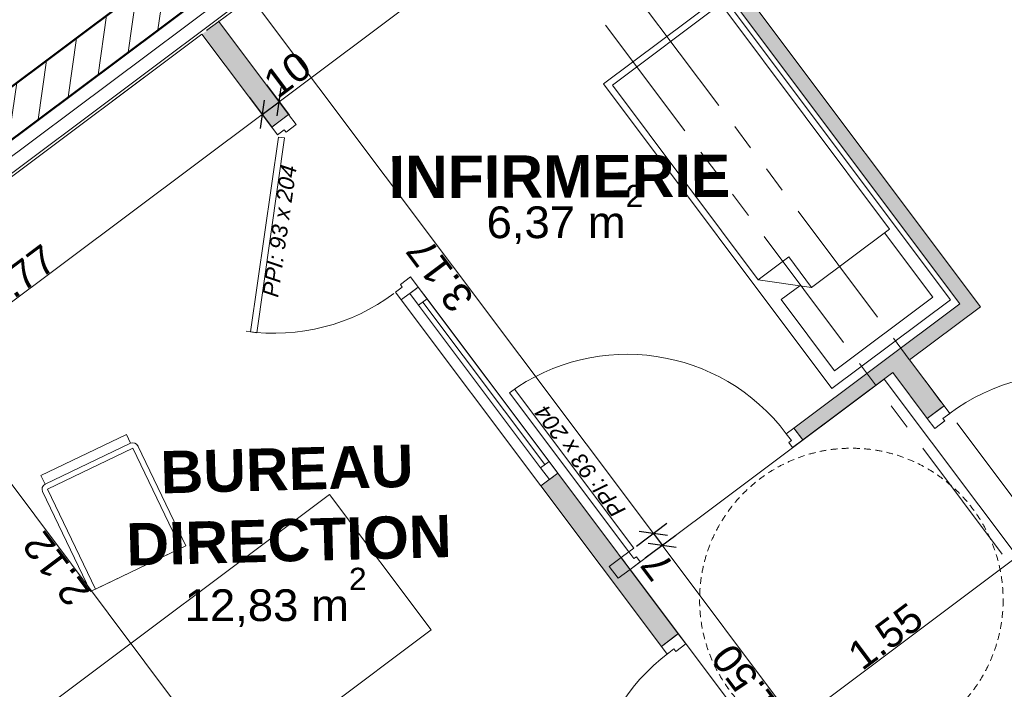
# Model space of a CAD drawing. Extents: x -61922 to -17841, y -51921 to -12831.
# Tile 5 of 22: x -54015 to -49364, y -38553 to -35387. Entities that reach past the tile are written whole.
import ezdxf

# ---------------------------------------------------------------- set-up
doc = ezdxf.new("R2010")
doc.units = 0
doc.header["$LTSCALE"] = 0.1
doc.header["$MEASUREMENT"] = 0
doc.linetypes.add('Discontinu', pattern=[529.166651, 317.499995, -211.666656])
doc.linetypes.add('FANTOME2', pattern=[1.25, 0.625, -0.125, 0.125, -0.125, 0.125, -0.125])
doc.layers.get('0').update_dxf_attribs({"lineweight": 9})
doc.layers.get('Defpoints').update_dxf_attribs({"lineweight": 9})
for name, color, linetype, lineweight in [('Cloisons', 7, 'Continuous', 9), ('Cotat_ 1_50', 7, 'Continuous', 9), ('Doublages Inter', 7, 'Continuous', 9), ('Murs Périphériques', 7, 'Continuous', 9), ('Plomberie Sanitaire', 7, 'Continuous', 9), ('Poutres', 7, 'Continuous', 9), ('Revetement Sols', 7, 'Continuous', 9), ('Texte 2D', 7, 'Continuous', 9)]:
    doc.layers.add(name, color=color, linetype=linetype, lineweight=lineweight)
doc.styles.add('STYLE_GENERE_2', font='swissc.ttf', dxfattribs={"width": 1.25})
doc.styles.add('STYLE_GENERE_4', font='ariali.ttf')
doc.styles.add('STYLE_GENERE_6', font='arialbd.ttf')
doc.linetypes.add('ISOLATION', pattern='A,0.0001,-0.1,[134,ltypeshp.shx,S=0.1,R=0,X=-0.1,Y=0],-0.2,[134,ltypeshp.shx,S=0.1,R=180,X=0.1,Y=0],-0.1', length=0.4001)
doc.dimstyles.new('COTATION_EN_M', dxfattribs={"dimtxt": 135, "dimasz": 45, "dimexe": 80, "dimexo": 10, "dimgap": 3, "dimtad": 1, "dimlfac": 0.001, "dimzin": 0, "dimdsep": 46, "dimtxsty": 'STYLE_GENERE_2', "dimblk": 'OBLIQUE', "dimcen": 2.5, "dimclrd": 256, "dimclre": 256, "dimclrt": 256, "dimadec": 0, "dimazin": 0, "dimtfac": 1, "dimtix": 1, "dimtmove": 1, "dimatfit": 3, "dimldrblk": 'OBLIQUE', "dimfxl": 100, "dimfxlon": 1, "dimtfillclr": 256, "dimtolj": 1, "dimtzin": 1, "dimlwd": -1, "dimarcsym": 0})
doc.dimstyles.new('COTE CM', dxfattribs={"dimtxt": 135, "dimasz": 95, "dimexe": 80, "dimexo": 10, "dimgap": 10, "dimtad": 1, "dimdec": 0, "dimlfac": 0.1, "dimzin": 0, "dimtxsty": 'STYLE_GENERE_2', "dimblk": 'OBLIQUE', "dimcen": 0.09, "dimclrd": 256, "dimclre": 256, "dimclrt": 256, "dimadec": 0, "dimazin": 0, "dimtfac": 1, "dimtdec": 0, "dimtmove": 1, "dimatfit": 3, "dimfxl": 100, "dimfxlon": 1, "dimtolj": 1, "dimtzin": 0, "dimarcsym": 0})

# ---------------------------------------------------------------- blocks, each defined once
blk = doc.blocks.new('Baie Porte libre', base_point=(-22620.7, 257555.9))
at = {"layer": 'Cloisons', "linetype": 'Continuous'}
for p, q in [((-23370.7, 257555.9), (-23370.7, 257455.9)), ((-21870.7, 257555.9), (-21870.7, 257455.9))]:
    blk.add_line(p, q, dxfattribs=at)
blk = doc.blocks.new('_Oblique')
at = {"color": 0, "linetype": 'ByBlock', "lineweight": -2}
blk.add_line((-0.5, -0.5), (0.5, 0.5), dxfattribs=at)
blk = doc.blocks.new('*D916')
at = {"lineweight": -2, "ltscale": 10, "transparency": 16777216}
for p, q in [((-53070.4, -38729), (-53214.4, -38837)), ((-52049.8, -40423.7), (-51905.8, -40315.7))]:
    blk.add_line(p, q, dxfattribs=at)
at = {"ltscale": 10, "transparency": 16777216}
blk.add_line((-51969.8, -40363.7), (-53150.4, -38789), dxfattribs=at)
at = {"layer": 'Defpoints', "color": 0, "ltscale": 10, "transparency": 16777216}
for p in [(-51553, -37591.4), (-53150.4, -38789), (-52586.4, -40826)]:
    blk.add_point(p, dxfattribs=at)
at = {"ltscale": 10, "transparency": 16777216, "xscale": 45, "yscale": 45, "zscale": 45}
for p, rotation in [((-53150.4, -38789), 126.8603809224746), ((-51969.8, -40363.7), 306.8603809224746)]:
    blk.add_blockref('_Oblique', p, dxfattribs=dict(at, rotation=rotation))
at = {"ltscale": 10, "transparency": 16777216, "insert": (-52617.9, -39619.7), "char_height": 135, "attachment_point": 5, "rotation": 126.8604, "style": 'STYLE_GENERE_2'}
blk.add_mtext('\\A1;1.97', dxfattribs=at)
blk = doc.blocks.new('*D917')
at = {"lineweight": -2, "ltscale": 10, "transparency": 16777216}
for p, q in [((-54342.1, -37032.8), (-54486.1, -37140.8)), ((-53070.4, -38729), (-53214.4, -38837))]:
    blk.add_line(p, q, dxfattribs=at)
at = {"ltscale": 10, "transparency": 16777216}
blk.add_line((-53150.4, -38789), (-54422.1, -37092.8), dxfattribs=at)
at = {"layer": 'Defpoints', "color": 0, "ltscale": 10, "transparency": 16777216}
for p in [(-52824.9, -35895.3), (-54422.1, -37092.8), (-51553, -37591.4)]:
    blk.add_point(p, dxfattribs=at)
at = {"ltscale": 10, "transparency": 16777216, "xscale": 45, "yscale": 45, "zscale": 45}
for p, rotation in [((-54422.1, -37092.8), 126.8603809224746), ((-53150.4, -38789), 306.8603809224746)]:
    blk.add_blockref('_Oblique', p, dxfattribs=dict(at, rotation=rotation))
at = {"ltscale": 10, "transparency": 16777216, "insert": (-53843.1, -37983.5), "char_height": 135, "attachment_point": 5, "rotation": 126.8604, "style": 'STYLE_GENERE_2'}
blk.add_mtext('\\A1;2.12', dxfattribs=at)
blk = doc.blocks.new('*D918')
at = {"lineweight": -2, "ltscale": 10, "transparency": 16777216}
for p, q in [((-54671.5, -36593.5), (-54815.5, -36701.4)), ((-54422.1, -37092.8), (-54751.5, -36653.4)), ((-54342.1, -37032.8), (-54486.1, -37140.8))]:
    blk.add_line(p, q, dxfattribs=at)
at = {"layer": 'Defpoints', "color": 0, "ltscale": 10, "transparency": 16777216}
for p in [(-53154.3, -35456), (-52824.9, -35895.3), (-54751.5, -36653.4)]:
    blk.add_point(p, dxfattribs=at)
at = {"lineweight": -2, "ltscale": 10, "transparency": 16777216, "xscale": 95, "yscale": 95, "zscale": 95}
for p, rotation in [((-54751.5, -36653.4), 126.8603809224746), ((-54422.1, -37092.8), 306.8603809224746)]:
    blk.add_blockref('_Oblique', p, dxfattribs=dict(at, rotation=rotation))
at = {"ltscale": 10, "transparency": 16777216, "insert": (-54649.9, -36920.4), "char_height": 135, "attachment_point": 5, "rotation": 126.8604, "style": 'STYLE_GENERE_2'}
blk.add_mtext('\\A1;55', dxfattribs=at)
blk = doc.blocks.new('*D919')
at = {"lineweight": -2, "ltscale": 10, "transparency": 16777216}
for p, q in [((-54876.1, -36320.6), (-55020.1, -36428.5)), ((-54751.5, -36653.4), (-54956.1, -36380.5)), ((-54671.5, -36593.5), (-54815.5, -36701.4))]:
    blk.add_line(p, q, dxfattribs=at)
at = {"layer": 'Defpoints', "color": 0, "ltscale": 10, "transparency": 16777216}
for p in [(-53087.9, -34979.9), (-53154.3, -35456), (-54956.1, -36380.5)]:
    blk.add_point(p, dxfattribs=at)
at = {"lineweight": -2, "ltscale": 10, "transparency": 16777216, "xscale": 95, "yscale": 95, "zscale": 95}
for p, rotation in [((-54956.1, -36380.5), 126.8603809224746), ((-54751.5, -36653.4), 306.8603809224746)]:
    blk.add_blockref('_Oblique', p, dxfattribs=dict(at, rotation=rotation))
at = {"ltscale": 10, "transparency": 16777216, "insert": (-55129.2, -36356.7), "char_height": 135, "attachment_point": 5, "rotation": 126.8604, "style": 'STYLE_GENERE_2'}
blk.add_mtext('\\A1;34', dxfattribs=at)
blk = doc.blocks.new('*D922')
at = {"lineweight": -2, "ltscale": 10, "transparency": 16777216}
for p, q in [((-56987.3, -37903.4), (-57131.3, -38011.4)), ((-48648.3, -49025.8), (-48792.4, -49133.8))]:
    blk.add_line(p, q, dxfattribs=at)
at = {"ltscale": 10, "transparency": 16777216}
blk.add_line((-48728.3, -49085.8), (-57067.3, -37963.4), dxfattribs=at)
at = {"layer": 'Defpoints', "color": 0, "ltscale": 10, "transparency": 16777216}
for p in [(-55844.8, -37046.8), (-57067.3, -37963.4), (-47505.8, -48169.3)]:
    blk.add_point(p, dxfattribs=at)
at = {"ltscale": 10, "transparency": 16777216, "xscale": 45, "yscale": 45, "zscale": 45}
for p, rotation in [((-57067.3, -37963.4), 126.8603809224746), ((-48728.3, -49085.8), 306.8603809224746)]:
    blk.add_blockref('_Oblique', p, dxfattribs=dict(at, rotation=rotation))
at = {"ltscale": 10, "transparency": 16777216, "insert": (-52955.7, -43568), "char_height": 135, "attachment_point": 5, "rotation": 126.8604, "style": 'STYLE_GENERE_2'}
blk.add_mtext('\\A1;13.90', dxfattribs=at)
blk = doc.blocks.new('*D925')
at = {"lineweight": -2, "ltscale": 10, "transparency": 16777216}
for p, q in [((-42710.6, -35601.9), (-42818.6, -35457.9)), ((-49563.8, -40740), (-49671.7, -40596))]:
    blk.add_line(p, q, dxfattribs=at)
at = {"ltscale": 10, "transparency": 16777216}
blk.add_line((-49623.8, -40660), (-42770.6, -35521.9), dxfattribs=at)
at = {"layer": 'Defpoints', "color": 0, "ltscale": 10, "transparency": 16777216}
for p in [(-42770.6, -35521.9), (-42557.4, -35806.2), (-49410.6, -40944.3)]:
    blk.add_point(p, dxfattribs=at)
at = {"ltscale": 10, "transparency": 16777216, "xscale": 45, "yscale": 45, "zscale": 45}
for p, rotation in [((-42770.6, -35521.9), 36.86038092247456), ((-49623.8, -40660), 216.8603809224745)]:
    blk.add_blockref('_Oblique', p, dxfattribs=dict(at, rotation=rotation))
at = {"ltscale": 10, "transparency": 16777216, "insert": (-46240.5, -38033.1), "char_height": 135, "attachment_point": 5, "rotation": 36.8604, "style": 'STYLE_GENERE_2'}
blk.add_mtext('\\A1;8.57', dxfattribs=at)
blk = doc.blocks.new('*D927')
at = {"lineweight": -2, "ltscale": 10, "transparency": 16777216}
for p, q in [((-52930.3, -35754.8), (-52822.3, -35898.8)), ((-55024.1, -37574.6), (-55132.1, -37430.6))]:
    blk.add_line(p, q, dxfattribs=at)
at = {"ltscale": 10, "transparency": 16777216}
blk.add_line((-55084.1, -37494.6), (-52870.3, -35834.8), dxfattribs=at)
at = {"layer": 'Defpoints', "color": 0, "ltscale": 10, "transparency": 16777216}
for p in [(-53154.3, -35456), (-52870.3, -35834.8), (-54163, -38723.2)]:
    blk.add_point(p, dxfattribs=at)
at = {"ltscale": 10, "transparency": 16777216, "xscale": 45, "yscale": 45, "zscale": 45}
for p, rotation in [((-52870.3, -35834.8), 36.86038092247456), ((-55084.1, -37494.6), 216.8603809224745)]:
    blk.add_blockref('_Oblique', p, dxfattribs=dict(at, rotation=rotation))
at = {"ltscale": 10, "transparency": 16777216, "insert": (-54019.8, -36607.9), "char_height": 135, "attachment_point": 5, "rotation": 36.8604, "style": 'STYLE_GENERE_2'}
blk.add_mtext('\\A1;2.77', dxfattribs=at)
blk = doc.blocks.new('*D928')
at = {"lineweight": -2, "ltscale": 10, "transparency": 16777216}
for p, q in [((-52850.2, -35694.8), (-52742.3, -35838.8)), ((-52930.3, -35754.8), (-52822.3, -35898.8)), ((-52870.3, -35834.8), (-52790.3, -35774.8))]:
    blk.add_line(p, q, dxfattribs=at)
at = {"layer": 'Defpoints', "color": 0, "ltscale": 10, "transparency": 16777216}
for p in [(-53074.9, -35395.1), (-53154.3, -35456), (-52790.3, -35774.8)]:
    blk.add_point(p, dxfattribs=at)
at = {"lineweight": -2, "ltscale": 10, "transparency": 16777216, "xscale": 95, "yscale": 95, "zscale": 95}
for p, rotation in [((-52790.3, -35774.8), 36.86038092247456), ((-52870.3, -35834.8), 216.8603809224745)]:
    blk.add_blockref('_Oblique', p, dxfattribs=dict(at, rotation=rotation))
at = {"ltscale": 10, "transparency": 16777216, "insert": (-52751, -35646.3), "char_height": 135, "attachment_point": 5, "rotation": 36.8604, "style": 'STYLE_GENERE_2'}
blk.add_mtext('\\A1;10', dxfattribs=at)
blk = doc.blocks.new('*D929')
at = {"lineweight": -2, "ltscale": 10, "transparency": 16777216}
for p, q in [((-51250.1, -34495.1), (-51142.1, -34639.1)), ((-52850.2, -35694.8), (-52742.3, -35838.8))]:
    blk.add_line(p, q, dxfattribs=at)
at = {"ltscale": 10, "transparency": 16777216}
blk.add_line((-52790.3, -35774.8), (-51190.1, -34575.1), dxfattribs=at)
at = {"layer": 'Defpoints', "color": 0, "ltscale": 10, "transparency": 16777216}
for p in [(-51473.7, -34196.8), (-51190.1, -34575.1), (-53074.9, -35395.1)]:
    blk.add_point(p, dxfattribs=at)
at = {"ltscale": 10, "transparency": 16777216, "xscale": 45, "yscale": 45, "zscale": 45}
for p, rotation in [((-51190.1, -34575.1), 36.86038092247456), ((-52790.3, -35774.8), 216.8603809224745)]:
    blk.add_blockref('_Oblique', p, dxfattribs=dict(at, rotation=rotation))
at = {"ltscale": 10, "transparency": 16777216, "insert": (-52033.6, -35117), "char_height": 135, "attachment_point": 5, "rotation": 36.8604, "style": 'STYLE_GENERE_2'}
blk.add_mtext('\\A1;2.00', dxfattribs=at)
blk = doc.blocks.new('*D942')
at = {"lineweight": -2, "ltscale": 10, "transparency": 16777216}
for p, q in [((-53002.1, -35341.9), (-52858.1, -35233.9)), ((-51102.2, -37876), (-50958.2, -37768.1))]:
    blk.add_line(p, q, dxfattribs=at)
at = {"ltscale": 10, "transparency": 16777216}
blk.add_line((-52922.1, -35281.9), (-51022.2, -37816.1), dxfattribs=at)
at = {"layer": 'Defpoints', "color": 0, "ltscale": 10, "transparency": 16777216}
for p in [(-53074.3, -35396), (-51022.2, -37816.1), (-51174.2, -37930)]:
    blk.add_point(p, dxfattribs=at)
at = {"ltscale": 10, "transparency": 16777216, "xscale": 45, "yscale": 45, "zscale": 45}
for p, rotation in [((-52922.1, -35281.9), 126.8603809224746), ((-51022.2, -37816.1), 306.8603809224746)]:
    blk.add_blockref('_Oblique', p, dxfattribs=dict(at, rotation=rotation))
at = {"ltscale": 10, "transparency": 16777216, "insert": (-52030, -36592.4), "char_height": 135, "attachment_point": 5, "rotation": 126.8604, "style": 'STYLE_GENERE_2'}
blk.add_mtext('\\A1;3.17', dxfattribs=at)
blk = doc.blocks.new('*D943')
at = {"lineweight": -2, "ltscale": 10, "transparency": 16777216}
for p, q in [((-51102.2, -37876), (-50958.2, -37768.1)), ((-51060.2, -37932), (-50916.2, -37824.1)), ((-51022.2, -37816.1), (-50980.2, -37872.1))]:
    blk.add_line(p, q, dxfattribs=at)
at = {"layer": 'Defpoints', "color": 0, "ltscale": 10, "transparency": 16777216}
for p in [(-50980.2, -37872.1), (-51174.2, -37930), (-51084.2, -37950)]:
    blk.add_point(p, dxfattribs=at)
at = {"lineweight": -2, "ltscale": 10, "transparency": 16777216, "xscale": 95, "yscale": 95, "zscale": 95}
for p, rotation in [((-51022.2, -37816.1), 126.8603809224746), ((-50980.2, -37872.1), 306.8603809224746)]:
    blk.add_blockref('_Oblique', p, dxfattribs=dict(at, rotation=rotation))
at = {"ltscale": 10, "transparency": 16777216, "insert": (-51003.6, -37970), "char_height": 135, "attachment_point": 5, "rotation": 126.8604, "style": 'STYLE_GENERE_2'}
blk.add_mtext('\\A1;7', dxfattribs=at)
blk = doc.blocks.new('*D944')
at = {"lineweight": -2, "ltscale": 10, "transparency": 16777216}
for p, q in [((-51060.2, -37932), (-50916.2, -37824.1)), ((-50160.4, -39132.2), (-50016.4, -39024.2))]:
    blk.add_line(p, q, dxfattribs=at)
at = {"ltscale": 10, "transparency": 16777216}
blk.add_line((-50980.2, -37872.1), (-50080.4, -39072.2), dxfattribs=at)
at = {"layer": 'Defpoints', "color": 0, "ltscale": 10, "transparency": 16777216}
for p in [(-51084.2, -37950), (-50080.4, -39072.2), (-50232.3, -39186.1)]:
    blk.add_point(p, dxfattribs=at)
at = {"ltscale": 10, "transparency": 16777216, "xscale": 45, "yscale": 45, "zscale": 45}
for p, rotation in [((-50980.2, -37872.1), 126.8603809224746), ((-50080.4, -39072.2), 306.8603809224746)]:
    blk.add_blockref('_Oblique', p, dxfattribs=dict(at, rotation=rotation))
at = {"ltscale": 10, "transparency": 16777216, "insert": (-50588.1, -38515.5), "char_height": 135, "attachment_point": 5, "rotation": 126.8604, "style": 'STYLE_GENERE_2'}
blk.add_mtext('\\A1;1.50', dxfattribs=at)
blk = doc.blocks.new('*D956')
at = {"lineweight": -2, "ltscale": 10, "transparency": 16777216}
for p, q in [((-49322.1, -37815.3), (-49214.2, -37959.3)), ((-50562.8, -38745.5), (-50454.8, -38889.5))]:
    blk.add_line(p, q, dxfattribs=at)
at = {"ltscale": 10, "transparency": 16777216}
blk.add_line((-50502.8, -38825.5), (-49262.2, -37895.3), dxfattribs=at)
at = {"layer": 'Defpoints', "color": 0, "ltscale": 10, "transparency": 16777216}
for p in [(-49891.5, -37055.9), (-49262.2, -37895.3), (-51132.2, -37986)]:
    blk.add_point(p, dxfattribs=at)
at = {"ltscale": 10, "transparency": 16777216, "xscale": 45, "yscale": 45, "zscale": 45}
for p, rotation in [((-49262.2, -37895.3), 36.86038092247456), ((-50502.8, -38825.5), 216.8603809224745)]:
    blk.add_blockref('_Oblique', p, dxfattribs=dict(at, rotation=rotation))
at = {"ltscale": 10, "transparency": 16777216, "insert": (-49925.8, -38302.6), "char_height": 135, "attachment_point": 5, "rotation": 36.8604, "style": 'STYLE_GENERE_2'}
blk.add_mtext('\\A1;1.55', dxfattribs=at)
blk = doc.blocks.new('*D957')
at = {"lineweight": -2, "ltscale": 10, "transparency": 16777216}
for p, q in [((-49122.5, -37915.6), (-49230.5, -37771.6)), ((-49322.1, -37815.3), (-49214.2, -37959.3)), ((-49262.2, -37895.3), (-49182.5, -37835.6))]:
    blk.add_line(p, q, dxfattribs=at)
at = {"layer": 'Defpoints', "color": 0, "ltscale": 10, "transparency": 16777216}
for p in [(-49891.5, -37055.9), (-49182.5, -37835.6), (-48972.1, -38116.3)]:
    blk.add_point(p, dxfattribs=at)
at = {"lineweight": -2, "ltscale": 10, "transparency": 16777216, "xscale": 95, "yscale": 95, "zscale": 95}
for p, rotation in [((-49182.5, -37835.6), 36.86038092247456), ((-49262.2, -37895.3), 216.8603809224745)]:
    blk.add_blockref('_Oblique', p, dxfattribs=dict(at, rotation=rotation))
at = {"ltscale": 10, "transparency": 16777216, "insert": (-49220.6, -37705.7), "char_height": 135, "attachment_point": 5, "rotation": 36.8604, "style": 'STYLE_GENERE_2'}
blk.add_mtext('\\A1;10', dxfattribs=at)

msp = doc.modelspace()

# ---------------------------------------------------------------- hatches: boundary and pattern name
at = {"layer": 'Cloisons', "linetype": 'Continuous', "lineweight": 60}
for points in [[(-51474.816, -34195.298), (-49574.059, -36730.176), (-49476.06, -36744.186), (-51418.812, -34153.304)], [(-53074.274, -35396.011), (-53154.303, -35455.972), (-52824.876, -35895.3), (-52744.87, -35835.308)], [(-50358.113, -37318.093), (-50316.119, -37374.097), (-49476.06, -36744.186), (-49574.059, -36730.176)], [(-49811.589, -36995.779), (-49891.595, -37055.771), (-49729.21, -37272.359), (-49649.2, -37212.372)], [(-51473.042, -37531.437), (-51553.048, -37591.429), (-50984.217, -38350.03), (-50904.211, -38290.038)], [(-51230.179, -37972.005), (-51188.185, -38028.009), (-51132.181, -37986.015), (-51174.175, -37930.01)]]:
    msp.add_hatch(color=7, dxfattribs=at).paths.add_polyline_path(points, flags=0)
at = {"layer": 'Murs Périphériques', "linetype": 'Continuous', "lineweight": 15}
h = msp.add_hatch(dxfattribs=at)
h.set_pattern_fill('ANSI31', scale=1000, style=0)
h.set_pattern_definition([(81.8604, (-49431.77, -45033.68), (-123.7407, 17.6982), [])])
h.paths.add_polyline_path([(-52967.967, -35139.949), (-53087.94, -34979.929), (-55675.943, -36920.259), (-55556.096, -37080.374)], flags=0)

# ---------------------------------------------------------------- linework, layer by layer
at = {"lineweight": 50}
for p, q in [((-55844.774, -37046.839), (-53087.94, -34979.929)), ((-52967.216, -35140.862), (-55564.692, -37087.004))]:
    msp.add_line(p, q, dxfattribs=at)
msp.add_line((-52931.554, -35271.779), (-55386.892, -37112.439))
at = {"layer": 'Cloisons', "color": 7, "linetype": 'Continuous'}
for p, q in [((-49476.06, -36744.186), (-51418.812, -34153.304)), ((-51474.816, -34195.298), (-49574.059, -36730.176)), ((-53074.933, -35395.132), (-53130.937, -35437.126)), ((-52744.87, -35835.308), (-53074.274, -35396.011)), ((-53154.303, -35455.972), (-52824.876, -35895.3)), ((-52824.876, -35895.3), (-52744.87, -35835.308)), ((-49574.059, -36730.176), (-50358.113, -37318.093)), ((-49811.589, -36995.779), (-49476.06, -36744.186)), ((-49649.2, -37212.372), (-49811.589, -36995.779)), ((-50316.119, -37374.097), (-49891.595, -37055.771)), ((-49891.595, -37055.771), (-49729.21, -37272.359)), ((-49729.21, -37272.359), (-49649.2, -37212.372)), ((-50316.119, -37374.097), (-50358.113, -37318.093)), ((-51553.048, -37591.429), (-51473.042, -37531.437)), ((-50904.211, -38290.038), (-51473.042, -37531.437)), ((-51553.048, -37591.429), (-50984.217, -38350.03)), ((-51174.175, -37930.01), (-51230.179, -37972.005)), ((-51132.181, -37986.015), (-51174.175, -37930.01)), ((-51230.179, -37972.005), (-51188.185, -38028.009)), ((-51188.185, -38028.009), (-51132.181, -37986.015)), ((-50984.217, -38350.03), (-50904.211, -38290.038))]:
    msp.add_line(p, q, dxfattribs=at)
at = {"layer": 'Cloisons', "color": 7, "linetype": 'ISOLATION', "ltscale": 1550}
msp.add_line((-52970.108, -35220.356), (-55521.278, -37133.072), dxfattribs=at)
at = {"layer": 'Cloisons', "color": 59, "linetype": 'Continuous', "lineweight": 20}
for p, q in [((-52816.876, -35889.301), (-52752.871, -35841.307)), ((-52752.871, -35841.307), (-52744.87, -35835.308)), ((-52824.876, -35895.3), (-52816.876, -35889.301)), ((-52763.798, -35946.277), (-52793.496, -35942.031)), ((-52204.958, -36705.363), (-52140.953, -36657.369)), ((-52172.956, -36681.366), (-52132.953, -36651.37)), ((-52130.961, -36737.37), (-52172.956, -36681.366)), ((-52140.953, -36657.369), (-52132.953, -36651.37)), ((-52132.953, -36651.37), (-52090.958, -36707.374)), ((-52212.959, -36711.362), (-52204.958, -36705.363)), ((-52090.958, -36707.374), (-52130.961, -36737.37)), ((-52925.111, -36862.671), (-52895.413, -36866.917)), ((-49657.201, -37218.371), (-49721.209, -37266.36)), ((-49649.2, -37212.372), (-49657.201, -37218.371)), ((-49721.209, -37266.36), (-49729.21, -37272.359)), ((-50394.116, -37345.089), (-50358.113, -37318.093)), ((-50370.119, -37377.092), (-50394.116, -37345.089)), ((-50358.113, -37318.093), (-50352.114, -37326.093)), ((-50352.114, -37326.093), (-50322.118, -37366.097)), ((-50382.12, -37386.09), (-50370.119, -37377.092)), ((-50364.122, -37410.092), (-50382.12, -37386.09)), ((-50316.119, -37374.097), (-50364.122, -37410.092)), ((-50322.118, -37366.097), (-50316.119, -37374.097)), ((-51555.039, -37505.429), (-51515.036, -37475.433)), ((-51515.036, -37475.433), (-51473.042, -37531.437)), ((-51513.045, -37561.433), (-51555.039, -37505.429)), ((-51473.042, -37531.437), (-51513.045, -37561.433)), ((-51174.175, -37930.01), (-51168.176, -37938.011)), ((-51168.176, -37938.011), (-51138.18, -37978.014)), ((-51132.181, -37986.015), (-51084.177, -37950.019)), ((-51138.18, -37978.014), (-51132.181, -37986.015)), ((-50976.216, -38344.031), (-50912.212, -38296.037)), ((-50912.212, -38296.037), (-50904.211, -38290.038)), ((-50984.217, -38350.03), (-50976.216, -38344.031))]:
    msp.add_line(p, q, dxfattribs=at)
at = {"layer": 'Cloisons'}
for p, q in [((-52744.87, -35835.308), (-52708.875, -35883.312)), ((-52797.88, -35931.303), (-52824.876, -35895.3)), ((-52708.875, -35883.312), (-52756.879, -35919.307)), ((-52793.496, -35942.031), (-52925.111, -36862.671)), ((-52895.413, -36866.917), (-52763.798, -35946.277)), ((-52765.877, -35907.306), (-52797.88, -35931.303)), ((-52756.879, -35919.307), (-52765.877, -35907.306)), ((-52168.948, -36603.367), (-52216.952, -36639.362)), ((-52132.953, -36651.37), (-52168.948, -36603.367)), ((-52216.952, -36639.362), (-52207.953, -36651.363)), ((-52207.953, -36651.363), (-52239.955, -36675.359)), ((-52239.955, -36675.359), (-52212.959, -36711.362)), ((-51473.042, -37531.437), (-52132.953, -36651.37)), ((-52212.959, -36711.362), (-51553.048, -37591.429)), ((-52212.959, -36711.362), (-51553.048, -37591.429)), ((-51553.048, -37591.429), (-52212.959, -36711.362)), ((-51555.039, -37505.429), (-52130.961, -36737.37)), ((-51535.038, -37490.431), (-52110.96, -36722.372)), ((-51515.036, -37475.433), (-52090.958, -36707.374)), ((-51138.172, -37903.014), (-51702.064, -37150.999)), ((-51677.583, -37133.64), (-51114.17, -37885.016)), ((-49654.21, -37272.372), (-49622.206, -37248.377)), ((-49622.206, -37248.377), (-49649.2, -37212.372)), ((-49729.21, -37272.359), (-49693.218, -37320.365)), ((-49693.218, -37320.365), (-49645.212, -37284.373)), ((-49645.212, -37284.373), (-49654.21, -37272.372)), ((-51138.172, -37903.014), (-51174.175, -37930.01)), ((-51114.17, -37885.016), (-51138.172, -37903.014)), ((-51114.175, -37935.016), (-51138.172, -37903.014)), ((-51102.174, -37926.018), (-51114.175, -37935.016)), ((-51084.177, -37950.019), (-51102.174, -37926.018)), ((-50904.211, -38290.038), (-50868.216, -38338.042)), ((-50957.221, -38386.033), (-50984.217, -38350.03)), ((-50925.218, -38362.036), (-50957.221, -38386.033)), ((-50916.219, -38374.037), (-50925.218, -38362.036)), ((-50868.216, -38338.042), (-50916.219, -38374.037))]:
    msp.add_line(p, q, dxfattribs=at)
for centre, radius, start, end in [((-52811.88, -35929.301), 940, 261.864097, 306.864097), ((-51146.173, -37909.013), 940, 36.864097, 126.254556), ((-49060.852, -38002.354), 940, 37.469644, 126.860403), ((-50384.308, -39130.915), 939.724, 126.857239, 216.275559)]:
    msp.add_arc(centre, radius, start, end, dxfattribs=at)
at = {"layer": 'Cloisons', "color": 7, "linetype": 'Continuous'}
for p in [(-53130.937, -35437.126), (-53074.933, -35395.132)]:
    msp.add_point(p, dxfattribs=at)
at = {"layer": 'Cotat_ 1_50', "color": 7, "linetype": 'Continuous', "lineweight": 20}
msp.add_line((-53424.767, -35657.788), (-53574.748, -35770.313), dxfattribs=at)
at = {"layer": 'Doublages Inter', "color": 7, "linetype": 'Continuous'}
for p, q in [((-52967.216, -35140.862), (-55564.692, -37087.004)), ((-53074.274, -35396.011), (-52883.27, -35252.902)), ((-55368.669, -37115.072), (-53154.303, -35455.972))]:
    msp.add_line(p, q, dxfattribs=at)
at = {"layer": 'Murs Périphériques', "color": 7, "linetype": 'Continuous'}
for p, q in [((-53087.94, -34979.929), (-55844.774, -37046.839)), ((-55556.096, -37080.374), (-52967.967, -35139.949))]:
    msp.add_line(p, q, dxfattribs=at)
at = {"layer": 'Plomberie Sanitaire', "color": 7, "linetype": 'Continuous', "lineweight": 20}
for p, q in [((-50697.707, -35270.59), (-51257.918, -35690.309)), ((-49618.43, -36711.133), (-50697.707, -35270.59)), ((-50703.728, -35312.587), (-51215.921, -35696.33)), ((-49906.263, -36376.988), (-50703.728, -35312.587)), ((-51257.918, -35690.309), (-50178.641, -37130.852)), ((-51215.921, -35696.33), (-50526.383, -36616.677)), ((-50274.401, -36652.803), (-49906.263, -36376.988)), ((-49930.272, -36394.976), (-49702.424, -36699.091)), ((-50526.383, -36616.677), (-50382.329, -36508.749)), ((-50382.329, -36508.749), (-50274.401, -36652.803)), ((-50274.401, -36652.803), (-50526.383, -36616.677)), ((-50418.43, -36710.731), (-50330.397, -36644.775)), ((-50166.599, -37046.858), (-50418.43, -36710.731)), ((-50178.641, -37130.852), (-49618.43, -36711.133)), ((-49702.424, -36699.091), (-50166.599, -37046.858)), ((-53914.859, -37542.035), (-53511.525, -37348.49)), ((-53511.525, -37348.49), (-53914.859, -37542.035)), ((-53491.799, -37389.599), (-53895.133, -37583.144)), ((-53511.525, -37348.49), (-53491.799, -37389.599)), ((-53491.799, -37389.599), (-53511.525, -37348.49)), ((-53480.414, -37413.324), (-53883.748, -37606.869)), ((-53480.414, -37413.324), (-53253.852, -37885.463)), ((-53456.688, -37401.939), (-53230.126, -37874.078)), ((-53456.688, -37401.939), (-53230.126, -37874.078)), ((-53895.133, -37583.144), (-53914.859, -37542.035)), ((-53895.133, -37583.144), (-53914.859, -37542.035)), ((-53680.912, -38090.393), (-53907.474, -37618.254)), ((-53907.474, -37618.254), (-53680.912, -38090.393)), ((-53883.748, -37606.869), (-53657.187, -38079.008)), ((-53230.126, -37874.078), (-53680.912, -38090.393)), ((-53230.126, -37874.078), (-53680.912, -38090.393)), ((-53253.852, -37885.463), (-53657.187, -38079.008))]:
    msp.add_line(p, q, dxfattribs=at)
at = {"layer": 'Plomberie Sanitaire', "color": 7, "linetype": 'Continuous'}
for p, q in [((-53992.558, -38711.969), (-52552.379, -37632.208)), ((-53992.558, -38711.969), (-52552.379, -37632.208)), ((-52552.379, -37632.208), (-52072.485, -38272.288)), ((-52552.379, -37632.208), (-52072.485, -38272.288)), ((-52072.485, -38272.288), (-53512.665, -39352.048)), ((-52072.485, -38272.288), (-53512.665, -39352.048))]:
    msp.add_line(p, q, dxfattribs=at)
at = {"layer": 'Plomberie Sanitaire', "linetype": 'Discontinu'}
msp.add_circle((-50086.849, -38130.001), 716.829, dxfattribs=at)
at = {"layer": 'Plomberie Sanitaire', "color": 7, "linetype": 'Continuous', "lineweight": 20}
for centre, start, end in [((-53480.414, -37413.324), 25.634594, 115.634594), ((-53480.414, -37413.324), 25.634594, 115.634594), ((-53883.748, -37606.869), 115.634594, 205.634594), ((-53883.748, -37606.869), 115.634594, 205.634594)]:
    msp.add_arc(centre, 26.316, start, end, dxfattribs=at)
for p in [(-53456.688, -37401.939), (-53895.133, -37583.144)]:
    msp.add_point(p, dxfattribs=at)
at = {"layer": 'Poutres', "color": 7, "linetype": 'FANTOME2', "ltscale": 10000}
for p, q in [((-51837.234, -34292.192), (-47773.034, -39716.597)), ((-51997.254, -34412.166), (-47933.054, -39836.57))]:
    msp.add_line(p, q, dxfattribs=at)
at = {"layer": 'Revetement Sols', "color": 7, "linetype": 'Continuous', "lineweight": 20}
for p, q in [((-49932.089, -37086.136), (-51132.181, -37986.015)), ((-49032.23, -38286.363), (-49932.089, -37086.136)), ((-51132.181, -37986.015), (-50232.312, -39186.114))]:
    msp.add_line(p, q, dxfattribs=at)

# ---------------------------------------------------------------- block references
at = {"layer": 'Cloisons', "color": 7, "linetype": 'Continuous', "lineweight": 20, "rotation": 36.86040346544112}
msp.add_blockref('Baie Porte libre', (-49692.258, -38656.228), dxfattribs=at)

# ---------------------------------------------------------------- texts
at = {"layer": 'Cloisons', "char_height": 75, "attachment_point": 7, "style": 'STYLE_GENERE_4'}
for insert, rotation in [((-52794.131, -36702.764), 81.864097), ((-51149.15, -37703.477), 126.864097)]:
    msp.add_mtext('{PPI: 93 x 204}', dxfattribs=dict(at, insert=insert, rotation=rotation))
at = {"layer": 'Revetement Sols', "color": 7, "linetype": 'Continuous', "lineweight": 20, "char_height": 150, "attachment_point": 7, "style": 'STYLE_GENERE_2'}
for s, insert in [('{6,37 m\\A1{\\H0.7x;\\S2^  ;}}', (-51809.886, -36447.832)), ('12,83 m{\\A1;\\H0.7x;\\S2^  ;}', (-53236.36, -38258.11))]:
    msp.add_mtext(s, dxfattribs=dict(at, insert=insert))
at = {"layer": 'Texte 2D', "color": 7, "style": 'STYLE_GENERE_6'}
for s, rotation, p in [('INFIRMERIE', 0.211506, (-52272.435, -36230.988)), ('BUREAU', 1.52687, (-53347.529, -37627.082)), ('DIRECTION', 1.52687, (-53509.028, -37968.251))]:
    msp.add_text(s, height=200, rotation=rotation, dxfattribs=at).set_placement(p)

# ---------------------------------------------------------------- dimensions: what is measured, and where the dimension line sits
at = {"ltscale": 10}
for base, p1, p2, angle, dimstyle, picture, middle in [((-51190.065, -34575.098), (-53074.933, -35395.132), (-51473.698, -34196.789), 36.860381, 'COTATION_EN_M', '*D929', (-52033.583, -35117.048)), ((-51022.182, -37816.055), (-53074.274, -35396.011), (-51174.175, -37930.01), 126.860381, 'COTATION_EN_M', '*D942', (-52029.994, -36592.362)), ((-52870.269, -35834.815), (-54163.016, -38723.166), (-53154.303, -35455.972), 36.860381, 'COTATION_EN_M', '*D927', (-54019.794, -36607.889)), ((-54751.481, -36653.441), (-52824.876, -35895.3), (-53154.303, -35455.972), 126.860381, 'COTE CM', '*D918', (-54649.876, -36920.42)), ((-42770.586, -35521.932), (-49410.595, -40944.342), (-42557.426, -35806.244), 36.860381, 'COTATION_EN_M', '*D925', (-46240.539, -38033.136)), ((-54422.082, -37092.79), (-51553.048, -37591.429), (-52824.876, -35895.3), 126.860381, 'COTATION_EN_M', '*D917', (-53843.051, -37983.502)), ((-57067.278, -37963.399), (-47505.841, -48169.263), (-55844.774, -37046.839), 126.860381, 'COTATION_EN_M', '*D922', (-52955.656, -43567.98)), ((-49262.15, -37895.321), (-51132.181, -37986.015), (-49891.535, -37055.851), 36.860381, 'COTATION_EN_M', '*D956', (-49925.842, -38302.557)), ((-53150.364, -38789.002), (-52586.432, -40826.006), (-51553.048, -37591.429), 126.860381, 'COTATION_EN_M', '*D916', (-52617.912, -39619.705)), ((-50080.39, -39072.212), (-51084.177, -37950.019), (-50232.312, -39186.114), 126.860381, 'COTATION_EN_M', '*D944', (-50588.136, -38515.504))]:
    dim = msp.add_linear_dim(base=base, p1=p1, p2=p2, angle=angle, dimstyle=dimstyle, dxfattribs=at)
    dim.commit()
    dim.dimension.update_dxf_attribs({"geometry": picture, "text_midpoint": middle})
for base, p1, p2, angle, picture, middle in [((-54956.079, -36380.548), (-53154.303, -35455.972), (-53087.94, -34979.929), 126.860381, '*D919', (-55065.839, -36309.221)), ((-52790.259, -35774.828), (-53154.303, -35455.972), (-53074.933, -35395.132), 36.860381, '*D928', (-52703.406, -35709.712)), ((-49182.497, -37835.601), (-49891.535, -37055.851), (-48972.067, -38116.272), 36.860381, '*D957', (-49172.986, -37769.103)), ((-50980.193, -37872.059), (-51174.175, -37930.01), (-51084.177, -37950.019), 126.860381, '*D943', (-50941.612, -37923.518))]:
    dim = msp.add_linear_dim(base=base, p1=p1, p2=p2, angle=angle, dimstyle='COTE CM', dxfattribs=at)
    dim.commit()
    dim.dimension.update_dxf_attribs({"geometry": picture, "text_midpoint": middle, "dimtype": 160})

doc.saveas('drawing.dxf')
